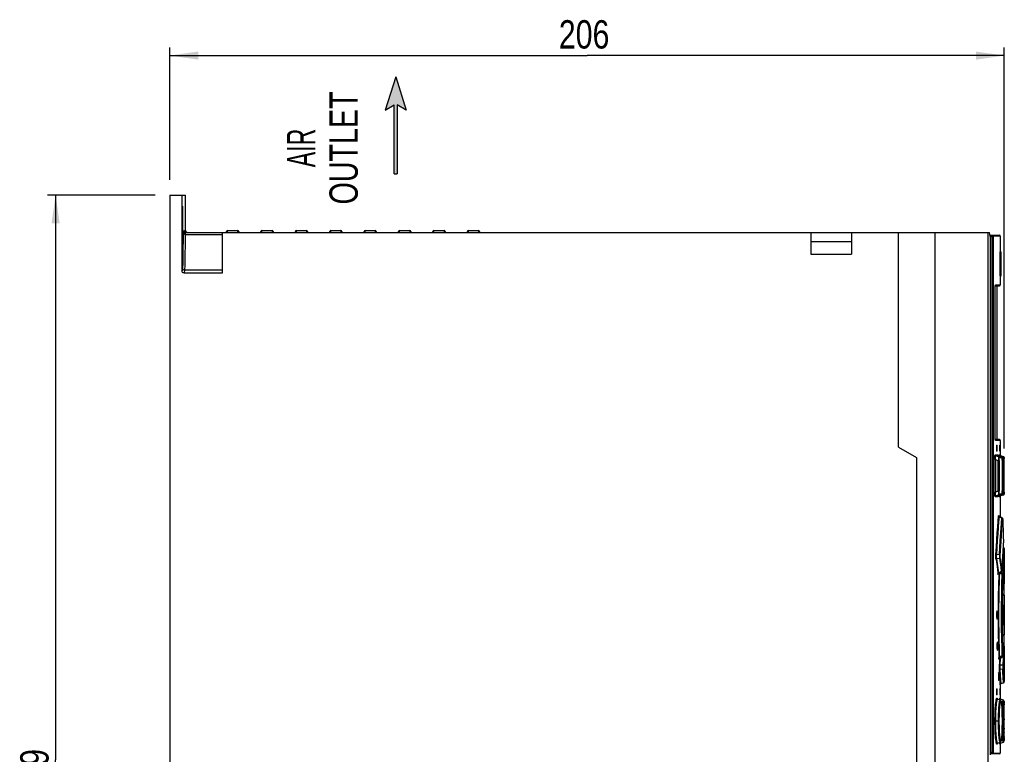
# Model space of a CAD drawing. Extents: x 0 to 594, y 0 to 420.
# Tile 8 of 25: x 220 to 341, y 228 to 318. Entities that reach past the tile are written whole.
import ezdxf
from ezdxf.enums import TextEntityAlignment as Align

# ---------------------------------------------------------------- set-up
doc = ezdxf.new("R2010")
doc.units = 0
doc.header["$LTSCALE"] = 32.67
doc.layers.get('0').update_dxf_attribs({"linetype": 'CONTINUOUS'})
doc.styles.get("Standard").update_dxf_attribs({"font": 'txt', "width": 0.8})
doc.styles.add('TEXTSTYLE_1', font='txt', dxfattribs={"width": 0.8})
doc.dimstyles.get("Standard").update_dxf_attribs({"dimtxt": 2.5, "dimasz": 2.5, "dimexe": 1.25, "dimexo": 0.625, "dimtad": 1, "dimcen": 2.5, "dimazin": 3, "dimtfac": 1, "dimtmove": 0, "dimatfit": 3})

# ---------------------------------------------------------------- blocks, each defined once
blk = doc.blocks.new('_FILLED')
at = {"color": 0, "linetype": 'BYBLOCK'}
blk.add_solid([(0, 0), (-1, 0.143), (-1, -0.143)], dxfattribs=at)
blk = doc.blocks.new('*D12')
at = {"color": 2, "linetype": 'CONTINUOUS'}
for p, q in [((238.22, 298.69), (238.22, 315.05)), ((238.22, 314.05), (289.76, 314.05)), ((341.3, 314.05), (289.76, 314.05)), ((341.3, 265.53), (341.3, 315.05))]:
    blk.add_line(p, q, dxfattribs=at)
at = {"color": 2, "linetype": 'CONTINUOUS', "xscale": 3.5, "yscale": 3.5, "zscale": 3.5, "rotation": 180}
blk.add_blockref('_FILLED', (238.22, 314.05), dxfattribs=at)
at = {"color": 2, "linetype": 'CONTINUOUS', "xscale": 3.5, "yscale": 3.5, "zscale": 3.5}
blk.add_blockref('_FILLED', (341.3, 314.05), dxfattribs=at)
at = {"color": 5, "linetype": 'CONTINUOUS', "width": 0.8}
blk.add_text('206', height=3.5, dxfattribs=at).set_placement((286.27, 314.92))
blk = doc.blocks.new('*D13')
at = {"color": 2, "linetype": 'CONTINUOUS'}
for p, q in [((236.38, 296.83), (223.1, 296.83)), ((224.1, 296.83), (224.1, 227.08)), ((224.1, 157.33), (224.1, 227.08)), ((271.21, 157.33), (223.1, 157.33))]:
    blk.add_line(p, q, dxfattribs=at)
at = {"color": 2, "linetype": 'CONTINUOUS', "xscale": 3.5, "yscale": 3.5, "zscale": 3.5}
for p, rotation in [((224.1, 296.83), 90), ((224.1, 157.33), 270)]:
    blk.add_blockref('_FILLED', p, dxfattribs=dict(at, rotation=rotation))
at = {"color": 5, "linetype": 'CONTINUOUS', "width": 0.8}
blk.add_text('279', height=3.5, rotation=90, dxfattribs=at).set_placement((223.23, 222.16))
blk = doc.blocks.new('ARROW_BL3', base_point=(266.12, 305.43))
at = {"color": 7, "linetype": 'CONTINUOUS'}
for p, q in [((266.12, 311.43), (264.8, 307.3)), ((266.12, 311.43), (267.43, 307.3)), ((264.8, 307.3), (265.92, 307.96)), ((265.92, 299.43), (265.92, 307.96)), ((266.32, 307.96), (266.32, 299.43)), ((267.43, 307.3), (266.32, 307.96)), ((265.92, 299.43), (266.32, 299.43))]:
    blk.add_line(p, q, dxfattribs=at)
for points in [[(264.8, 307.3), (266.12, 311.43), (265.92, 307.96)], [(265.92, 307.96), (266.12, 311.43), (266.32, 307.96)], [(266.12, 311.43), (267.43, 307.3), (266.32, 307.96)], [(265.92, 299.43), (265.92, 307.96), (266.32, 307.96)], [(266.32, 307.96), (266.32, 299.43), (265.92, 299.43)]]:
    blk.add_solid(points, dxfattribs=at)

msp = doc.modelspace()

# ---------------------------------------------------------------- linework, layer by layer
at = {"color": 7, "linetype": 'CONTINUOUS'}
for p, q in [((238.217, 296.827), (238.217, 196.827)), ((238.217, 296.827), (240.167, 296.827)), ((239.717, 287.453), (239.717, 296.827)), ((240.167, 292.452), (240.167, 296.827)), ((239.802, 292.481), (239.801, 294.596)), ((239.802, 292.481), (239.763, 292.481)), ((240.02, 292.202), (240.02, 292.452)), ((240.039, 292.357), (240.02, 292.452)), ((240.025, 292.221), (240.103, 292.206)), ((240.093, 292.275), (240.039, 292.357)), ((240.174, 292.221), (240.093, 292.275)), ((240.102, 292.202), (339.49, 292.202)), ((240.167, 292.452), (240.186, 292.356)), ((244.717, 287.202), (244.717, 292.202)), ((245.217, 292.202), (245.217, 292.327)), ((245.342, 292.452), (246.592, 292.452)), ((246.717, 292.327), (246.717, 292.202)), ((249.467, 292.202), (249.467, 292.327)), ((249.592, 292.452), (250.842, 292.452)), ((250.967, 292.327), (250.967, 292.202)), ((253.717, 292.202), (253.717, 292.327)), ((253.842, 292.452), (255.092, 292.452)), ((255.217, 292.327), (255.217, 292.202)), ((257.967, 292.202), (257.967, 292.327)), ((258.092, 292.452), (259.342, 292.452)), ((259.467, 292.327), (259.467, 292.202)), ((262.217, 292.202), (262.217, 292.327)), ((262.342, 292.452), (263.592, 292.452)), ((263.717, 292.327), (263.717, 292.202)), ((266.467, 292.202), (266.467, 292.327)), ((266.592, 292.452), (267.842, 292.452)), ((267.967, 292.327), (267.967, 292.202)), ((270.717, 292.202), (270.717, 292.327)), ((270.842, 292.452), (272.092, 292.452)), ((272.217, 292.327), (272.217, 292.202)), ((274.967, 292.202), (274.967, 292.327)), ((275.092, 292.452), (276.342, 292.452)), ((276.467, 292.327), (276.467, 292.202)), ((317.417, 292.202), (317.417, 289.522)), ((322.417, 292.202), (322.417, 289.522)), ((328.217, 265.702), (328.217, 292.202)), ((332.717, 292.202), (332.717, 225.649)), ((339.251, 292.202), (339.251, 226.221)), ((339.549, 291.702), (339.49, 292.202)), ((239.817, 291.078), (239.812, 291.872)), ((317.417, 291.074), (322.417, 291.074)), ((339.532, 291.852), (340.704, 291.852)), ((339.549, 291.702), (339.549, 227.702)), ((340.804, 291.752), (340.804, 289.827)), ((239.747, 290.654), (239.752, 289.85)), ((317.417, 289.522), (322.417, 289.522)), ((340.754, 289.827), (340.754, 286.827)), ((340.754, 289.827), (340.929, 289.827)), ((340.929, 286.827), (340.929, 289.827)), ((239.966, 287.202), (244.717, 287.202)), ((340.754, 286.827), (340.929, 286.827)), ((340.804, 286.827), (340.804, 285.727)), ((340.2, 285.627), (340.704, 285.627)), ((340.429, 266.627), (340.429, 285.627)), ((340.704, 266.627), (340.2, 266.627)), ((340.804, 266.527), (340.804, 264.713)), ((328.217, 265.702), (330.467, 264.403)), ((340.321, 265.878), (340.32, 265.827)), ((340.32, 265.827), (340.32, 265.277)), ((340.328, 265.927), (340.411, 265.927)), ((340.411, 265.177), (340.328, 265.177)), ((340.368, 265.228), (340.369, 265.277)), ((340.369, 265.827), (340.369, 265.277)), ((340.415, 265.913), (340.411, 265.927)), ((340.418, 265.227), (340.419, 265.277)), ((340.419, 265.277), (340.419, 265.827)), ((340.739, 265.877), (340.739, 265.827)), ((340.739, 265.827), (340.739, 265.277)), ((340.74, 265.191), (340.742, 265.177)), ((340.742, 265.927), (340.769, 265.927)), ((340.769, 265.177), (340.742, 265.177)), ((340.77, 265.914), (340.769, 265.927)), ((340.771, 265.277), (340.771, 265.827)), ((340.771, 265.227), (340.771, 265.277)), ((330.467, 264.403), (330.467, 201.452)), ((340.275, 264.616), (340.628, 264.616)), ((340.59, 264.505), (340.275, 264.616)), ((340.927, 264.505), (340.629, 264.616)), ((340.778, 264.616), (340.896, 264.616)), ((341.086, 264.506), (340.778, 264.616)), ((341.197, 264.506), (340.895, 264.616)), ((340.945, 264.497), (340.927, 264.505)), ((341.044, 264.078), (341.043, 264.152)), ((341.044, 264.078), (341.044, 260.276)), ((341.298, 264.293), (341.297, 264.329)), ((341.298, 264.217), (341.298, 264.293)), ((341.299, 264.035), (341.298, 264.217)), ((341.299, 260.104), (341.299, 264.035)), ((340.275, 259.688), (340.59, 259.799)), ((340.628, 259.688), (340.275, 259.688)), ((340.565, 259.642), (340.601, 259.675)), ((340.601, 259.675), (340.628, 259.688)), ((340.927, 259.799), (340.629, 259.688)), ((340.778, 259.688), (341.086, 259.798)), ((340.896, 259.688), (340.778, 259.688)), ((340.804, 259.592), (340.804, 257.077)), ((340.861, 259.67), (340.895, 259.688)), ((341.197, 259.798), (340.895, 259.688)), ((341.298, 260.019), (341.299, 260.104)), ((340.625, 257.218), (340.625, 257.221)), ((340.699, 257.13), (340.676, 257.144)), ((341.033, 256.96), (340.698, 257.13)), ((341.205, 253.306), (341.177, 253.316)), ((341.304, 253.157), (341.302, 251.106)), ((341.299, 250.723), (341.298, 250.678)), ((341.298, 250.678), (341.298, 250.602)), ((341.302, 251.106), (341.299, 250.723)), ((340.58, 250.088), (340.612, 250.109)), ((340.612, 250.109), (340.943, 250.273)), ((341.081, 250.117), (340.866, 250.235)), ((341.034, 250.453), (341.036, 250.492)), ((341.164, 249.926), (341.197, 249.137)), ((341.304, 249.489), (341.284, 248.82)), ((341.304, 250.552), (341.304, 249.489)), ((341.251, 247.324), (341.24, 246.578)), ((341.304, 247.415), (341.304, 242.489)), ((341.187, 246.197), (341.185, 246.173)), ((341.188, 246.202), (341.187, 246.197)), ((341.189, 246.201), (341.188, 246.202)), ((341.192, 243.802), (341.192, 246.102)), ((340.353, 245.123), (340.351, 244.952)), ((340.351, 244.952), (340.353, 244.782)), ((340.36, 245.272), (340.353, 245.123)), ((340.353, 244.782), (340.36, 244.632)), ((340.376, 245.122), (340.369, 245.273)), ((340.369, 244.631), (340.376, 244.782)), ((340.378, 244.952), (340.376, 245.122)), ((340.376, 244.782), (340.378, 244.952)), ((341.132, 244.952), (341.132, 244.926)), ((341.133, 244.881), (341.169, 244.115)), ((341.142, 245.208), (341.142, 244.696)), ((341.169, 244.115), (341.185, 243.731)), ((341.185, 243.731), (341.187, 243.707)), ((341.187, 243.707), (341.188, 243.702)), ((341.192, 243.756), (341.192, 243.802)), ((341.25, 242.347), (341.226, 241.557)), ((340.409, 241.271), (340.407, 241.1)), ((340.407, 241.1), (340.409, 240.929)), ((340.415, 241.42), (340.409, 241.271)), ((340.409, 240.929), (340.415, 240.78)), ((340.426, 241.269), (340.42, 241.42)), ((340.42, 240.779), (340.426, 240.929)), ((340.428, 241.099), (340.426, 241.269)), ((340.426, 240.929), (340.428, 241.1)), ((341.226, 241.557), (341.197, 240.768)), ((341.284, 241.085), (341.304, 240.415)), ((340.735, 239.598), (341.081, 239.787)), ((341.163, 239.951), (341.164, 239.972)), ((341.197, 240.768), (341.164, 239.978)), ((341.304, 240.415), (341.304, 239.352)), ((340.706, 239.576), (340.735, 239.598)), ((341.298, 239.302), (341.298, 239.252)), ((341.298, 239.252), (341.298, 239.202)), ((341.298, 239.202), (341.302, 238.798)), ((341.302, 238.798), (341.304, 236.747)), ((340.804, 236.347), (340.804, 234.602)), ((340.855, 236.46), (340.903, 236.488)), ((340.903, 236.488), (341.205, 236.598)), ((340.346, 235.778), (340.345, 235.727)), ((340.345, 235.727), (340.345, 235.177)), ((340.349, 235.091), (340.353, 235.077)), ((340.353, 235.827), (340.433, 235.827)), ((340.433, 235.077), (340.353, 235.077)), ((340.39, 235.127), (340.391, 235.177)), ((340.391, 235.727), (340.391, 235.177)), ((340.437, 235.814), (340.433, 235.827)), ((340.44, 235.127), (340.441, 235.177)), ((340.441, 235.177), (340.441, 235.727)), ((340.74, 235.777), (340.74, 235.727)), ((340.74, 235.727), (340.74, 235.177)), ((340.742, 235.091), (340.743, 235.077)), ((340.743, 235.827), (340.77, 235.827)), ((340.77, 235.077), (340.743, 235.077)), ((340.771, 235.814), (340.77, 235.827)), ((340.772, 235.177), (340.772, 235.727)), ((340.772, 235.127), (340.772, 235.177)), ((340.458, 234.589), (340.442, 234.608)), ((340.459, 234.589), (340.458, 234.589)), ((340.802, 234.454), (340.499, 234.565)), ((340.769, 234.657), (340.769, 234.658)), ((341.16, 234.456), (340.857, 234.566)), ((341.189, 234.441), (341.16, 234.456)), ((341.286, 233.89), (341.283, 234.013)), ((341.289, 233.742), (341.286, 233.89)), ((341.293, 233.471), (341.289, 233.742)), ((341.297, 233.02), (341.293, 233.471)), ((341.299, 232.02), (341.297, 233.02)), ((341.062, 231.852), (341.061, 232.185)), ((341.297, 230.85), (341.299, 232.02)), ((341.286, 229.799), (341.289, 229.937)), ((341.289, 229.937), (341.291, 230.098)), ((341.291, 230.098), (341.295, 230.386)), ((341.295, 230.386), (341.297, 230.85)), ((340.499, 229.14), (340.802, 229.25)), ((340.804, 229.101), (340.825, 229.122)), ((340.804, 229.101), (340.804, 227.902)), ((340.825, 229.122), (340.857, 229.138)), ((340.857, 229.139), (341.16, 229.249)), ((340.704, 227.802), (339.549, 227.802))]:
    msp.add_line(p, q, dxfattribs=at)
at = {"color": 9, "linetype": 'CONTINUOUS'}
for p, q in [((239.802, 294.327), (239.763, 294.327)), ((239.843, 292.452), (239.842, 291.221)), ((239.843, 292.452), (239.87, 292.452)), ((239.843, 292.042), (239.954, 292.042)), ((240.02, 292.452), (240.167, 292.452)), ((240.093, 291.957), (240.089, 290.589)), ((240.098, 292.131), (240.093, 291.957)), ((240.093, 291.957), (244.717, 291.957)), ((245.342, 292.202), (245.342, 292.452)), ((246.592, 292.452), (246.592, 292.202)), ((249.592, 292.202), (249.592, 292.452)), ((250.842, 292.452), (250.842, 292.202)), ((253.842, 292.202), (253.842, 292.452)), ((255.092, 292.452), (255.092, 292.202)), ((258.092, 292.202), (258.092, 292.452)), ((259.342, 292.452), (259.342, 292.202)), ((262.342, 292.202), (262.342, 292.452)), ((263.592, 292.452), (263.592, 292.202)), ((266.592, 292.202), (266.592, 292.452)), ((267.842, 292.452), (267.842, 292.202)), ((270.842, 292.202), (270.842, 292.452)), ((272.092, 292.452), (272.092, 292.202)), ((275.092, 292.202), (275.092, 292.452)), ((276.342, 292.452), (276.342, 292.202)), ((239.842, 291.221), (239.836, 290.249)), ((339.919, 291.652), (339.549, 291.652)), ((339.82, 228.002), (339.82, 291.652)), ((339.919, 291.652), (339.919, 228.002)), ((340.804, 291.752), (339.93, 291.752)), ((340.883, 289.827), (340.883, 286.827)), ((239.777, 287.816), (239.717, 287.453)), ((240.027, 287.567), (239.966, 287.202)), ((244.717, 287.567), (240.027, 287.567)), ((340.169, 285.077), (340.172, 285.276)), ((340.17, 285.077), (340.169, 285.077)), ((340.172, 285.276), (340.175, 285.339)), ((340.179, 285.407), (340.181, 285.458)), ((340.212, 285.696), (340.23, 285.727)), ((340.23, 285.727), (340.804, 285.727)), ((340.169, 267.177), (340.17, 267.177)), ((340.17, 267.094), (340.169, 267.177)), ((340.181, 266.796), (340.177, 266.876)), ((340.185, 266.76), (340.181, 266.796)), ((340.195, 266.651), (340.189, 266.711)), ((340.209, 266.585), (340.217, 266.576)), ((340.217, 266.576), (340.23, 266.527)), ((340.804, 266.527), (340.23, 266.527)), ((340.419, 265.827), (340.369, 265.827)), ((340.369, 265.277), (340.419, 265.277)), ((340.771, 265.827), (340.739, 265.827)), ((340.739, 265.277), (340.771, 265.277)), ((340.117, 264.167), (340.215, 264.167)), ((340.117, 264.167), (340.117, 260.137)), ((340.177, 264.757), (340.53, 264.757)), ((340.215, 264.167), (340.559, 264.047)), ((340.215, 264.167), (340.215, 260.137)), ((340.53, 264.757), (340.542, 264.698)), ((340.542, 264.698), (340.577, 264.648)), ((340.559, 264.047), (340.657, 264.047)), ((340.559, 260.258), (340.559, 264.047)), ((340.577, 264.648), (340.628, 264.616)), ((340.925, 264.506), (340.59, 264.505)), ((340.628, 264.616), (340.628, 264.616)), ((340.657, 264.047), (340.657, 260.258)), ((340.662, 264.604), (340.664, 264.647)), ((340.664, 264.647), (340.672, 264.729)), ((340.672, 264.729), (340.68, 264.757)), ((340.68, 264.757), (340.797, 264.757)), ((340.693, 264.697), (340.68, 264.757)), ((341.024, 264.365), (340.688, 264.365)), ((340.797, 264.757), (340.809, 264.7)), ((340.809, 264.698), (340.844, 264.648)), ((340.844, 264.648), (340.896, 264.616)), ((340.895, 264.616), (340.895, 264.616)), ((340.927, 264.505), (340.925, 264.506)), ((340.925, 264.506), (340.977, 264.474)), ((341.044, 264.078), (341.044, 264.028)), ((341.044, 264.028), (341.044, 264.028)), ((341.051, 264.049), (341.072, 264.041)), ((341.083, 264.184), (341.072, 264.041)), ((341.072, 264.041), (341.171, 264.041)), ((341.072, 260.263), (341.072, 264.041)), ((341.197, 264.506), (341.086, 264.506)), ((341.171, 264.041), (341.171, 260.263)), ((341.296, 264.365), (341.185, 264.365)), ((341.197, 264.506), (341.197, 264.506)), ((341.283, 264.425), (341.296, 264.365)), ((341.298, 264.312), (341.298, 264.293)), ((340.215, 260.137), (340.117, 260.137)), ((340.53, 259.547), (340.177, 259.547)), ((340.559, 260.258), (340.215, 260.137)), ((340.544, 259.602), (340.53, 259.547)), ((340.542, 259.576), (340.53, 259.547)), ((340.546, 259.607), (340.542, 259.576)), ((340.577, 259.657), (340.543, 259.607)), ((340.657, 260.258), (340.559, 260.258)), ((340.628, 259.688), (340.577, 259.657)), ((340.59, 259.799), (340.925, 259.799)), ((340.628, 259.688), (340.628, 259.688)), ((340.68, 259.547), (340.692, 259.606)), ((340.797, 259.547), (340.68, 259.547)), ((340.688, 259.94), (341.024, 259.94)), ((340.692, 259.606), (340.726, 259.656)), ((340.726, 259.656), (340.778, 259.688)), ((340.809, 259.607), (340.797, 259.547)), ((340.799, 259.576), (340.797, 259.547)), ((340.816, 259.621), (340.809, 259.607)), ((340.844, 259.657), (340.835, 259.647)), ((340.895, 259.688), (340.844, 259.657)), ((340.895, 259.688), (340.895, 259.688)), ((340.977, 259.831), (340.925, 259.799)), ((340.925, 259.799), (340.927, 259.799)), ((341.012, 259.881), (340.977, 259.831)), ((341.023, 259.939), (341.012, 259.881)), ((341.044, 260.276), (341.044, 260.276)), ((341.044, 260.276), (341.044, 260.234)), ((341.072, 260.263), (341.051, 260.256)), ((341.171, 260.263), (341.072, 260.263)), ((341.072, 260.263), (341.084, 260.118)), ((341.086, 259.798), (341.197, 259.798)), ((341.185, 259.939), (341.296, 259.939)), ((341.249, 259.831), (341.197, 259.798)), ((341.197, 259.798), (341.197, 259.798)), ((341.298, 260.032), (341.298, 260.019)), ((341.299, 260.137), (341.299, 260.104)), ((340.55, 256.567), (340.603, 257.193)), ((340.626, 257.222), (340.632, 257.139)), ((340.632, 257.139), (340.632, 257.128)), ((340.65, 257.103), (340.702, 257.075)), ((340.702, 257.075), (341.011, 256.915)), ((340.914, 255.697), (341.01, 256.915)), ((341.01, 256.915), (341.061, 256.888)), ((341.011, 255.579), (341.109, 256.797)), ((341.061, 256.888), (341.095, 256.847)), ((341.095, 256.847), (341.109, 256.797)), ((341.123, 256.728), (341.122, 256.745)), ((341.123, 256.728), (341.123, 256.732)), ((340.804, 254.123), (340.914, 255.697)), ((340.902, 254.018), (341.011, 255.579)), ((340.705, 252.415), (340.804, 254.123)), ((340.803, 252.342), (340.902, 254.018)), ((341.155, 252.379), (341.194, 253.111)), ((341.194, 253.618), (341.195, 253.623)), ((341.194, 253.618), (341.194, 253.609)), ((341.194, 253.111), (341.205, 253.306)), ((341.197, 253.876), (341.197, 253.873)), ((341.293, 252.975), (341.304, 253.165)), ((340.705, 252.415), (340.366, 252.371)), ((340.38, 251.925), (340.71, 251.966)), ((340.465, 251.337), (340.38, 251.925)), ((340.71, 251.966), (340.787, 251.415)), ((340.886, 251.535), (340.809, 252.086)), ((341.118, 251.611), (341.155, 252.379)), ((341.216, 251.5), (341.254, 252.255)), ((341.254, 252.255), (341.293, 252.975)), ((340.444, 250.628), (340.513, 250.038)), ((340.956, 250.984), (340.886, 251.535)), ((341.02, 250.433), (340.956, 250.984)), ((341.064, 251.123), (341.117, 251.121)), ((341.118, 251.611), (341.085, 251.612)), ((341.086, 251.635), (341.086, 251.631)), ((341.117, 251.121), (341.143, 250.33)), ((340.527, 250.089), (340.513, 250.038)), ((340.522, 249.987), (340.513, 250.038)), ((340.553, 250.206), (340.547, 250.089)), ((340.922, 250.312), (340.612, 250.159)), ((340.716, 249.563), (340.739, 250.171)), ((340.739, 250.171), (341.053, 249.995)), ((340.973, 250.34), (340.922, 250.312)), ((341.036, 250.492), (341.036, 250.498)), ((341.137, 249.946), (341.151, 249.911)), ((341.143, 250.33), (341.151, 250.033)), ((341.164, 249.926), (341.164, 249.933)), ((341.28, 248.846), (341.263, 249.637)), ((341.233, 248.77), (341.211, 248.76)), ((341.284, 248.816), (341.284, 248.82)), ((341.289, 246.352), (341.299, 247.134)), ((341.299, 247.134), (341.304, 247.415)), ((341.064, 244.704), (341.067, 246.022)), ((341.283, 245.54), (341.289, 246.352)), ((341.072, 243.434), (341.064, 244.704)), ((341.231, 244.952), (341.282, 244.952)), ((341.283, 244.659), (341.283, 245.54)), ((341.287, 243.809), (341.283, 244.659)), ((341.294, 243.109), (341.287, 243.809)), ((341.304, 242.489), (341.294, 243.109)), ((341.053, 239.91), (341.021, 240.934)), ((341.267, 241.1), (341.28, 241.058)), ((341.284, 241.085), (341.284, 241.089)), ((340.646, 239.541), (340.64, 239.647)), ((340.733, 239.681), (340.739, 239.733)), ((341.053, 239.91), (340.739, 239.733)), ((340.83, 239.615), (340.831, 239.65)), ((341.103, 239.929), (341.053, 239.91)), ((341.151, 239.872), (341.143, 239.575)), ((341.164, 239.978), (341.163, 239.951)), ((341.164, 239.972), (341.164, 239.978)), ((340.672, 239.615), (340.666, 239.516)), ((340.672, 239.615), (340.672, 239.621)), ((340.727, 239.598), (340.702, 238.871)), ((340.8, 238.772), (340.83, 239.615)), ((341.012, 238.78), (340.8, 238.772)), ((341.117, 238.783), (341.012, 238.78)), ((341.143, 239.575), (341.117, 238.783)), ((341.216, 238.685), (341.241, 239.476)), ((340.802, 238.285), (341.118, 238.293)), ((340.845, 237.468), (340.802, 238.285)), ((340.903, 236.488), (340.845, 237.468)), ((341.205, 236.598), (341.171, 237.222)), ((341.236, 238.003), (341.216, 238.405)), ((341.269, 237.353), (341.236, 238.003)), ((341.304, 236.739), (341.269, 237.353)), ((340.441, 235.727), (340.391, 235.727)), ((340.391, 235.177), (340.441, 235.177)), ((340.772, 235.727), (340.74, 235.727)), ((340.74, 235.177), (340.772, 235.177)), ((340.48, 234.561), (340.499, 234.565)), ((340.769, 234.664), (340.77, 234.653)), ((340.832, 234.439), (340.834, 234.461)), ((340.834, 234.461), (340.852, 234.562)), ((340.852, 234.562), (340.857, 234.566)), ((341.01, 233.719), (341.011, 233.694)), ((341.285, 233.955), (341.287, 233.878)), ((341.036, 233.249), (341.036, 233.242)), ((341.043, 233.055), (341.045, 232.994)), ((341.052, 232.722), (341.054, 232.641)), ((341.058, 232.437), (341.058, 232.418)), ((341.086, 233.062), (341.092, 233.332)), ((341.293, 233.485), (341.293, 233.471)), ((340.685, 231.852), (340.147, 231.852)), ((341.058, 231.277), (341.058, 231.265)), ((341.061, 232.185), (341.061, 232.145)), ((341.061, 231.557), (341.061, 231.508)), ((341.173, 231.852), (341.062, 231.852)), ((341.299, 232.147), (341.299, 232.02)), ((341.011, 230.009), (341.009, 229.981)), ((341.045, 230.709), (341.043, 230.642)), ((341.054, 231.054), (341.052, 230.98)), ((341.093, 230.371), (341.086, 230.639)), ((341.29, 230.007), (341.289, 229.937)), ((341.295, 230.453), (341.295, 230.386)), ((341.298, 230.979), (341.297, 230.85)), ((340.771, 229.052), (340.77, 229.041)), ((340.833, 229.253), (340.832, 229.265)), ((341.287, 229.825), (341.286, 229.799)), ((339.549, 228.002), (339.919, 228.002)), ((339.93, 227.902), (340.804, 227.902))]:
    msp.add_line(p, q, dxfattribs=at)
at = {"color": 7, "linetype": 'CONTINUOUS'}
for points in [[(239.782, 295.452), (239.78, 295.444), (239.775, 295.379), (239.771, 295.253), (239.767, 295.073), (239.765, 294.85), (239.763, 294.596), (239.763, 292.481)], [(239.801, 294.596), (239.8, 294.85), (239.797, 295.073), (239.793, 295.253), (239.789, 295.379), (239.785, 295.444), (239.782, 295.452)], [(239.763, 292.481), (239.757, 292.207), (239.752, 291.871), (239.749, 291.489), (239.747, 290.654)], [(239.812, 291.872), (239.807, 292.207), (239.802, 292.481)], [(239.843, 292.452), (239.845, 292.432), (239.849, 292.408)], [(239.849, 292.408), (239.856, 292.382), (239.866, 292.355)], [(239.866, 292.355), (239.88, 292.329), (239.897, 292.304), (239.915, 292.283), (239.936, 292.264), (239.957, 292.247)], [(239.87, 292.452), (239.889, 292.357), (239.944, 292.275), (240.025, 292.221)], [(239.957, 292.247), (239.982, 292.232), (240.01, 292.22), (240.04, 292.21), (240.071, 292.204), (240.102, 292.202)], [(240.186, 292.356), (240.24, 292.275), (240.321, 292.221)], [(239.782, 288.827), (239.79, 288.872), (239.797, 289.004), (239.803, 289.219), (239.808, 289.505), (239.813, 289.85), (239.816, 290.239), (239.817, 291.078)], [(239.752, 289.85), (239.756, 289.504), (239.761, 289.218), (239.768, 289.004), (239.775, 288.872), (239.782, 288.827)], [(239.966, 287.202), (239.871, 287.221), (239.79, 287.275), (239.736, 287.357), (239.717, 287.453)], [(340.17, 267.177), (340.17, 285.1), (340.171, 285.185), (340.173, 285.265), (340.175, 285.339), (340.179, 285.407), (340.183, 285.468), (340.187, 285.522)], [(340.187, 285.522), (340.192, 285.569), (340.197, 285.608), (340.202, 285.638), (340.206, 285.66), (340.208, 285.665)], [(340.189, 266.711), (340.185, 266.76), (340.181, 266.815), (340.177, 266.876), (340.174, 266.944), (340.172, 267.016), (340.17, 267.094), (340.17, 267.177)], [(340.203, 266.609), (340.199, 266.635), (340.194, 266.67), (340.189, 266.711)], [(340.21, 266.581), (340.21, 266.581), (340.207, 266.59), (340.203, 266.609)], [(340.32, 265.277), (340.321, 265.227), (340.324, 265.191), (340.328, 265.177)], [(340.328, 265.927), (340.324, 265.913), (340.321, 265.878)], [(340.361, 265.177), (340.365, 265.19), (340.368, 265.228)], [(340.369, 265.827), (340.368, 265.877), (340.365, 265.914)], [(340.411, 265.177), (340.415, 265.191), (340.418, 265.227)], [(340.419, 265.827), (340.418, 265.878), (340.415, 265.913)], [(340.742, 265.927), (340.74, 265.914), (340.739, 265.877)], [(340.739, 265.277), (340.739, 265.227), (340.74, 265.191)], [(340.769, 265.177), (340.77, 265.191), (340.771, 265.227)], [(340.771, 265.827), (340.771, 265.877), (340.77, 265.914)], [(340.628, 264.616), (340.605, 264.627), (340.567, 264.66), (340.549, 264.689), (340.544, 264.7)], [(340.807, 264.703), (340.8, 264.725), (340.798, 264.738), (340.798, 264.741)], [(340.895, 264.616), (340.864, 264.632), (340.839, 264.653), (340.819, 264.678), (340.807, 264.703)], [(341.014, 264.422), (340.988, 264.463), (340.945, 264.497)], [(341.043, 264.152), (341.041, 264.217), (341.038, 264.273), (341.035, 264.319), (341.031, 264.356), (341.026, 264.387), (341.014, 264.422)], [(341.261, 264.461), (341.235, 264.486), (341.201, 264.504), (341.197, 264.506)], [(341.297, 264.329), (341.297, 264.343), (341.297, 264.354), (341.296, 264.363), (341.296, 264.371), (341.295, 264.382), (341.291, 264.404), (341.28, 264.432), (341.261, 264.461)], [(340.544, 259.604), (340.544, 259.602), (340.548, 259.613), (340.565, 259.642)], [(340.798, 259.565), (340.798, 259.564), (340.798, 259.565), (340.799, 259.574), (340.805, 259.595), (340.816, 259.621)], [(340.816, 259.621), (340.835, 259.647), (340.861, 259.67)], [(340.927, 259.799), (340.945, 259.807), (340.988, 259.842), (341.014, 259.883), (341.026, 259.918), (341.031, 259.949), (341.035, 259.987), (341.039, 260.035)], [(341.039, 260.035), (341.041, 260.092), (341.043, 260.159)], [(341.043, 260.159), (341.044, 260.234), (341.044, 260.276)], [(341.197, 259.798), (341.226, 259.812), (341.251, 259.832), (341.27, 259.855), (341.284, 259.88), (341.292, 259.904), (341.295, 259.923), (341.296, 259.934), (341.296, 259.942), (341.297, 259.952), (341.297, 259.965), (341.297, 259.98), (341.298, 260.019)], [(340.676, 257.144), (340.647, 257.174), (340.631, 257.201), (340.625, 257.218)], [(341.102, 256.887), (341.08, 256.922), (341.046, 256.952), (341.033, 256.96)], [(341.123, 256.732), (341.122, 256.745), (341.121, 256.782), (341.119, 256.81), (341.117, 256.832), (341.113, 256.856), (341.102, 256.887)], [(341.123, 256.728), (341.174, 254.825), (341.197, 253.873)], [(341.036, 250.492), (341.086, 251.635), (341.144, 252.752), (341.195, 253.623)], [(341.195, 253.623), (341.196, 253.653), (341.197, 253.688), (341.198, 253.73), (341.198, 253.776), (341.198, 253.825), (341.197, 253.876)], [(341.304, 253.165), (341.296, 253.212), (341.268, 253.263), (341.218, 253.301), (341.205, 253.306)], [(341.298, 250.602), (341.299, 250.566), (341.299, 250.552)], [(340.539, 250.024), (340.539, 250.024), (340.542, 250.034), (340.554, 250.058), (340.58, 250.088)], [(340.943, 250.273), (340.957, 250.28), (340.992, 250.311), (341.014, 250.346)], [(341.014, 250.346), (341.025, 250.377), (341.03, 250.402), (341.032, 250.424), (341.034, 250.453)], [(341.136, 250.064), (341.111, 250.094), (341.081, 250.117)], [(341.158, 250.006), (341.151, 250.032), (341.136, 250.064)], [(341.164, 249.933), (341.163, 249.959), (341.161, 249.984), (341.158, 250.006)], [(341.197, 249.137), (341.226, 248.347), (341.25, 247.557)], [(341.214, 248.666), (341.229, 248.676), (341.25, 248.698), (341.265, 248.722), (341.275, 248.746), (341.28, 248.767), (341.282, 248.782), (341.283, 248.794), (341.284, 248.808), (341.284, 248.816)], [(341.214, 248.666), (341.234, 248.681), (341.255, 248.705), (341.269, 248.73), (341.278, 248.755), (341.281, 248.774)], [(341.251, 247.324), (341.251, 247.404), (341.251, 247.488), (341.25, 247.557)], [(341.304, 247.415), (341.304, 247.421), (341.303, 247.431), (341.301, 247.442), (341.299, 247.452), (341.296, 247.463), (341.292, 247.473), (341.287, 247.484), (341.281, 247.494), (341.274, 247.505), (341.266, 247.514), (341.258, 247.523), (341.25, 247.53)], [(341.133, 245.023), (341.152, 245.406), (341.185, 246.173)], [(341.192, 246.102), (341.192, 246.148), (341.191, 246.183), (341.189, 246.201)], [(341.24, 246.578), (341.233, 245.779), (341.231, 244.952), (341.233, 244.126)], [(340.39, 245.452), (340.384, 245.445), (340.371, 245.385), (340.36, 245.272)], [(340.36, 244.632), (340.371, 244.52), (340.384, 244.46), (340.39, 244.452)], [(340.428, 244.952), (340.426, 245.122), (340.419, 245.272), (340.409, 245.384), (340.397, 245.444), (340.39, 245.452)], [(340.39, 244.452), (340.397, 244.46), (340.409, 244.52), (340.419, 244.632), (340.426, 244.781), (340.428, 244.952)], [(341.133, 245.023), (341.132, 245.002), (341.132, 244.978), (341.132, 244.952)], [(341.132, 244.926), (341.132, 244.902), (341.133, 244.881)], [(341.188, 243.702), (341.189, 243.703), (341.191, 243.721), (341.192, 243.756)], [(341.233, 244.126), (341.24, 243.326), (341.251, 242.58)], [(341.25, 242.347), (341.251, 242.417), (341.251, 242.503), (341.251, 242.58)], [(341.25, 242.375), (341.257, 242.381), (341.272, 242.397), (341.283, 242.414), (341.292, 242.432)], [(341.292, 242.432), (341.298, 242.449), (341.302, 242.466), (341.304, 242.481)], [(340.444, 241.599), (340.437, 241.592), (340.425, 241.532), (340.415, 241.42)], [(340.479, 241.1), (340.477, 241.27), (340.471, 241.42), (340.461, 241.532), (340.45, 241.592), (340.444, 241.599)], [(340.444, 240.6), (340.45, 240.607), (340.461, 240.667), (340.471, 240.779), (340.476, 240.929), (340.479, 241.1)], [(341.248, 241.208), (341.227, 241.229), (341.214, 241.238)], [(341.28, 241.137), (341.275, 241.159), (341.264, 241.184), (341.248, 241.208)], [(341.284, 241.089), (341.283, 241.099), (341.283, 241.112), (341.282, 241.123), (341.28, 241.137)], [(340.415, 240.78), (340.425, 240.668), (340.437, 240.608), (340.444, 240.6)], [(341.081, 239.787), (341.113, 239.811), (341.137, 239.842), (341.151, 239.873), (341.158, 239.9), (341.161, 239.924), (341.163, 239.951)], [(340.664, 239.506), (340.664, 239.507), (340.668, 239.52), (340.68, 239.545), (340.706, 239.576)], [(340.696, 238.597), (340.698, 238.743), (340.702, 238.871)], [(340.704, 238.175), (340.699, 238.299), (340.697, 238.443), (340.696, 238.597)], [(341.299, 239.352), (341.299, 239.339), (341.298, 239.302)], [(340.576, 237.671), (340.571, 237.522), (340.569, 237.351)], [(340.569, 237.351), (340.571, 237.18), (340.576, 237.031)], [(340.597, 237.851), (340.592, 237.843), (340.583, 237.783), (340.576, 237.671)], [(340.624, 237.351), (340.622, 237.521), (340.618, 237.671), (340.611, 237.783), (340.602, 237.843), (340.597, 237.851)], [(340.597, 236.851), (340.602, 236.858), (340.611, 236.918), (340.618, 237.03), (340.622, 237.18), (340.624, 237.351)], [(340.576, 237.031), (340.583, 236.919), (340.592, 236.859), (340.597, 236.851)], [(340.804, 236.347), (340.808, 236.382), (340.825, 236.424), (340.855, 236.46)], [(341.205, 236.598), (341.218, 236.604), (341.268, 236.641), (341.296, 236.693), (341.304, 236.739)], [(340.345, 235.177), (340.346, 235.127), (340.349, 235.091)], [(340.353, 235.827), (340.349, 235.813), (340.346, 235.778)], [(340.383, 235.077), (340.387, 235.091), (340.39, 235.127)], [(340.391, 235.727), (340.39, 235.777), (340.387, 235.814)], [(340.433, 235.077), (340.437, 235.091), (340.44, 235.127)], [(340.441, 235.727), (340.44, 235.777), (340.437, 235.814)], [(340.743, 235.827), (340.742, 235.814), (340.74, 235.777)], [(340.74, 235.177), (340.74, 235.127), (340.742, 235.091)], [(340.77, 235.077), (340.771, 235.091), (340.772, 235.127)], [(340.772, 235.727), (340.772, 235.777), (340.771, 235.814)], [(340.499, 234.565), (340.46, 234.588), (340.443, 234.608)], [(340.857, 234.566), (340.826, 234.582), (340.789, 234.616), (340.774, 234.643), (340.769, 234.656)], [(341.061, 232.185), (341.058, 232.418), (341.054, 232.641), (341.05, 232.854), (341.043, 233.055), (341.036, 233.242), (341.028, 233.416), (341.019, 233.575), (341.01, 233.719), (340.999, 233.848), (340.988, 233.962), (340.976, 234.061), (340.964, 234.146), (340.95, 234.218), (340.935, 234.279), (340.918, 234.332), (340.892, 234.381), (340.844, 234.432), (340.802, 234.455)], [(341.283, 234.013), (341.281, 234.066), (341.279, 234.114), (341.278, 234.156), (341.276, 234.193), (341.273, 234.226), (341.271, 234.254), (341.269, 234.279), (341.266, 234.301), (341.263, 234.321), (341.259, 234.341), (341.251, 234.365), (341.232, 234.4), (341.189, 234.441)], [(340.802, 229.25), (340.844, 229.272), (340.892, 229.323), (340.917, 229.372), (340.935, 229.424), (340.95, 229.485), (340.963, 229.557), (340.976, 229.642), (340.988, 229.74), (340.999, 229.853), (341.009, 229.981), (341.019, 230.125), (341.028, 230.283), (341.036, 230.456), (341.043, 230.642), (341.049, 230.842), (341.054, 231.054), (341.058, 231.277), (341.061, 231.508), (341.062, 231.852)], [(340.444, 229.101), (340.442, 229.095), (340.458, 229.115), (340.499, 229.14)], [(340.77, 229.053), (340.769, 229.047), (340.769, 229.047), (340.773, 229.058), (340.788, 229.086), (340.828, 229.124), (340.857, 229.138)], [(341.16, 229.249), (341.189, 229.263), (341.232, 229.304), (341.252, 229.341), (341.259, 229.365), (341.263, 229.385), (341.266, 229.405), (341.269, 229.426), (341.271, 229.451), (341.274, 229.48), (341.276, 229.512), (341.278, 229.548), (341.279, 229.588), (341.281, 229.634), (341.283, 229.684), (341.286, 229.799)]]:
    msp.add_lwpolyline(points, dxfattribs=at)
at = {"color": 9, "linetype": 'CONTINUOUS'}
for points in [[(239.865, 292.258), (239.855, 292.311), (239.848, 292.363), (239.845, 292.411), (239.843, 292.452)], [(239.954, 292.042), (239.932, 292.075), (239.913, 292.113), (239.894, 292.157), (239.878, 292.205), (239.865, 292.258)], [(239.954, 292.042), (239.983, 292.129), (239.985, 292.202), (239.957, 292.247)], [(240.093, 291.957), (240.063, 291.961), (240.033, 291.973), (240.004, 291.991), (239.977, 292.015), (239.954, 292.042)], [(240.102, 292.202), (240.1, 292.184), (240.098, 292.131)], [(339.831, 291.852), (339.827, 291.837), (339.823, 291.794), (339.821, 291.729), (339.82, 291.652)], [(339.831, 291.852), (339.882, 291.838), (339.918, 291.801), (339.93, 291.752)], [(339.93, 291.752), (339.925, 291.739), (339.921, 291.703), (339.919, 291.652)], [(239.836, 290.249), (239.825, 289.22), (239.817, 288.771), (239.808, 288.42), (239.799, 288.163), (239.791, 287.987), (239.784, 287.876), (239.777, 287.816)], [(240.089, 290.589), (240.081, 289.525), (240.074, 288.999), (240.066, 288.541), (240.057, 288.184), (240.049, 287.923), (240.041, 287.743), (240.034, 287.629), (240.027, 287.567)], [(239.777, 287.816), (239.796, 287.721), (239.85, 287.64), (239.931, 287.586), (240.027, 287.567)], [(340.23, 285.727), (340.216, 285.676), (340.179, 285.64)], [(340.181, 285.458), (340.195, 285.603), (340.212, 285.696)], [(340.174, 266.944), (340.172, 266.979), (340.172, 267.016)], [(340.23, 266.527), (340.212, 266.558), (340.195, 266.651)], [(340.117, 264.167), (340.12, 264.358), (340.129, 264.521), (340.142, 264.648), (340.158, 264.728), (340.177, 264.757)], [(340.275, 264.616), (340.223, 264.648), (340.189, 264.698), (340.177, 264.757)], [(340.215, 264.167), (340.21, 264.252), (340.208, 264.33), (340.209, 264.4), (340.212, 264.462), (340.219, 264.515), (340.228, 264.559), (340.241, 264.591), (340.256, 264.611), (340.275, 264.616)], [(340.53, 264.757), (340.542, 264.727), (340.546, 264.697)], [(340.59, 264.505), (340.59, 264.478), (340.587, 264.411), (340.58, 264.31), (340.57, 264.186), (340.559, 264.047)], [(340.688, 264.364), (340.676, 264.423), (340.642, 264.473), (340.59, 264.505)], [(340.657, 264.047), (340.659, 264.174), (340.666, 264.273), (340.676, 264.34), (340.688, 264.365)], [(340.778, 264.616), (340.727, 264.648), (340.693, 264.697)], [(340.753, 264.57), (340.759, 264.598), (340.778, 264.616)], [(340.977, 264.474), (341.011, 264.424), (341.023, 264.365)], [(341.024, 264.365), (341.032, 264.339), (341.038, 264.268), (341.042, 264.162), (341.043, 264.152)], [(341.086, 264.506), (341.092, 264.479), (341.094, 264.412), (341.091, 264.309), (341.083, 264.184)], [(341.185, 264.365), (341.173, 264.424), (341.138, 264.473), (341.086, 264.506)], [(341.171, 264.041), (341.172, 264.171), (341.175, 264.273), (341.179, 264.34), (341.185, 264.365)], [(341.197, 264.506), (341.249, 264.474), (341.282, 264.427)], [(341.296, 264.365), (341.297, 264.339), (341.297, 264.329)], [(340.177, 259.547), (340.157, 259.577), (340.141, 259.661), (340.128, 259.791), (340.12, 259.955), (340.117, 260.137)], [(340.177, 259.547), (340.189, 259.606), (340.223, 259.656), (340.275, 259.688)], [(340.275, 259.688), (340.256, 259.693), (340.241, 259.713), (340.228, 259.746), (340.219, 259.789), (340.212, 259.842), (340.209, 259.904), (340.208, 259.974), (340.21, 260.052), (340.215, 260.137)], [(340.559, 260.258), (340.571, 260.114), (340.58, 259.99), (340.587, 259.891), (340.59, 259.826), (340.59, 259.799)], [(340.59, 259.799), (340.641, 259.83), (340.675, 259.88), (340.688, 259.94)], [(340.688, 259.94), (340.675, 259.966), (340.665, 260.035), (340.659, 260.135), (340.657, 260.258)], [(340.68, 259.547), (340.671, 259.577), (340.664, 259.662), (340.663, 259.689)], [(340.778, 259.688), (340.759, 259.708), (340.753, 259.734)], [(341.043, 260.159), (341.042, 260.141), (341.038, 260.034), (341.032, 259.964), (341.024, 259.94)], [(341.084, 260.118), (341.091, 259.991), (341.094, 259.89), (341.092, 259.825), (341.086, 259.798)], [(341.086, 259.798), (341.137, 259.83), (341.172, 259.879), (341.185, 259.939)], [(341.185, 259.939), (341.179, 259.965), (341.175, 260.034), (341.172, 260.137), (341.171, 260.263)], [(341.296, 259.939), (341.284, 259.88), (341.25, 259.831)], [(341.298, 259.998), (341.297, 259.964), (341.296, 259.939)], [(340.534, 255.002), (340.592, 255.762), (340.648, 256.454), (340.702, 257.075)], [(340.603, 257.193), (340.611, 257.252), (340.618, 257.262), (340.626, 257.222)], [(340.603, 257.194), (340.616, 257.144), (340.65, 257.103)], [(340.702, 257.075), (340.698, 257.121), (340.698, 257.13)], [(341.033, 256.96), (341.028, 256.957), (341.011, 256.915)], [(341.116, 256.821), (341.113, 256.824), (341.109, 256.797)], [(341.121, 256.782), (341.12, 256.788), (341.119, 256.81)], [(340.436, 255.099), (340.493, 255.867), (340.55, 256.567)], [(340.268, 252.442), (340.321, 253.379), (340.378, 254.268), (340.436, 255.099)], [(340.366, 252.371), (340.42, 253.3), (340.476, 254.179), (340.534, 255.002)], [(341.196, 253.653), (341.196, 253.668), (341.197, 253.688)], [(341.198, 253.776), (341.198, 253.804), (341.198, 253.825)], [(340.282, 251.805), (340.272, 251.903), (340.265, 252.025), (340.262, 252.165), (340.263, 252.307), (340.268, 252.442)], [(340.366, 252.371), (340.317, 252.388), (340.283, 252.413), (340.268, 252.442)], [(340.282, 251.805), (340.296, 251.855), (340.33, 251.897), (340.38, 251.925)], [(340.282, 251.805), (340.367, 251.217), (340.444, 250.628)], [(340.38, 251.925), (340.367, 251.962), (340.356, 252.004), (340.349, 252.05), (340.345, 252.098), (340.344, 252.149), (340.345, 252.202), (340.349, 252.257), (340.356, 252.313), (340.366, 252.371)], [(340.705, 252.415), (340.715, 252.293), (340.72, 252.167), (340.718, 252.054), (340.71, 251.966)], [(340.803, 252.342), (340.788, 252.371), (340.754, 252.397), (340.705, 252.415)], [(340.71, 251.966), (340.76, 251.994), (340.794, 252.035), (340.809, 252.086)], [(340.809, 252.086), (340.804, 252.138), (340.801, 252.202), (340.801, 252.272), (340.803, 252.342)], [(340.612, 250.159), (340.542, 250.748), (340.465, 251.337)], [(340.787, 251.415), (340.858, 250.863), (340.922, 250.312)], [(341.118, 251.611), (341.131, 251.502), (341.136, 251.372), (341.131, 251.238), (341.117, 251.121)], [(341.117, 251.121), (341.167, 251.143), (341.202, 251.178), (341.216, 251.22)], [(341.216, 251.5), (341.203, 251.546), (341.169, 251.585), (341.118, 251.611)], [(341.216, 251.22), (341.214, 251.29), (341.214, 251.366), (341.214, 251.438), (341.216, 251.5)], [(341.263, 249.637), (341.241, 250.429), (341.216, 251.22)], [(340.547, 250.089), (340.539, 250.011), (340.531, 249.976), (340.522, 249.987)], [(340.612, 250.159), (340.562, 250.131), (340.527, 250.089)], [(340.635, 250.12), (340.618, 249.642), (340.598, 248.986), (340.579, 248.297), (340.564, 247.58), (340.552, 246.844), (340.544, 246.095), (340.54, 245.336), (340.54, 244.573), (340.544, 243.812), (340.552, 243.061), (340.564, 242.327), (340.579, 241.612), (340.598, 240.922), (340.618, 240.265), (340.64, 239.647)], [(340.612, 250.109), (340.61, 250.113), (340.612, 250.159)], [(340.739, 239.733), (340.716, 240.342), (340.696, 240.988), (340.678, 241.666), (340.663, 242.369), (340.651, 243.091), (340.643, 243.828), (340.638, 244.574), (340.638, 245.324), (340.643, 246.071), (340.651, 246.809), (340.662, 247.533), (340.678, 248.237), (340.696, 248.916), (340.716, 249.563)], [(340.922, 250.312), (340.938, 250.275), (340.943, 250.273)], [(341.02, 250.433), (341.007, 250.383), (340.973, 250.34)], [(340.985, 247.381), (341.015, 248.768), (341.053, 249.995)], [(341.036, 250.498), (341.033, 250.442), (341.029, 250.412), (341.025, 250.409), (341.02, 250.433)], [(341.081, 250.117), (341.08, 250.116), (341.071, 250.08), (341.053, 249.995)], [(341.053, 249.995), (341.102, 249.975), (341.137, 249.946)], [(341.067, 246.022), (341.083, 247.318), (341.113, 248.685), (341.151, 249.911)], [(341.151, 249.911), (341.154, 249.965), (341.157, 249.985), (341.161, 249.973), (341.164, 249.926)], [(341.28, 248.846), (341.267, 248.805), (341.233, 248.77)], [(341.28, 248.846), (341.281, 248.802), (341.282, 248.792), (341.284, 248.82)], [(341.021, 240.934), (340.994, 242.063), (340.974, 243.368), (340.965, 244.68), (340.969, 246.045), (340.985, 247.381)], [(341.151, 239.994), (341.118, 241.032), (341.091, 242.161), (341.072, 243.434)], [(341.211, 241.144), (341.232, 241.135), (341.267, 241.1)], [(341.241, 239.476), (341.263, 240.267), (341.28, 241.058)], [(341.284, 241.085), (341.282, 241.112), (341.281, 241.102), (341.28, 241.058)], [(340.739, 239.733), (340.688, 239.713), (340.654, 239.683), (340.64, 239.647)], [(340.735, 239.598), (340.732, 239.601), (340.73, 239.616), (340.731, 239.642), (340.733, 239.681)], [(341.053, 239.91), (341.068, 239.837), (341.078, 239.796), (341.081, 239.787)], [(341.151, 239.994), (341.137, 239.959), (341.103, 239.929)], [(341.161, 239.931), (341.157, 239.919), (341.154, 239.941), (341.151, 239.994)], [(340.666, 239.516), (340.659, 239.469), (340.652, 239.478), (340.646, 239.541)], [(340.8, 238.772), (340.75, 238.795), (340.716, 238.829), (340.702, 238.871)], [(340.802, 238.285), (340.791, 238.333), (340.783, 238.384), (340.778, 238.438), (340.775, 238.493), (340.775, 238.549), (340.777, 238.606), (340.782, 238.663), (340.79, 238.719), (340.8, 238.772)], [(341.216, 238.685), (341.203, 238.725), (341.168, 238.76), (341.117, 238.783)], [(341.117, 238.783), (341.131, 238.664), (341.136, 238.53), (341.131, 238.4), (341.118, 238.293)], [(341.216, 238.405), (341.214, 238.468), (341.214, 238.542), (341.214, 238.617), (341.216, 238.685)], [(340.704, 238.175), (340.716, 238.221), (340.751, 238.259), (340.802, 238.285)], [(340.804, 236.349), (340.782, 236.717), (340.746, 237.341), (340.704, 238.175)], [(341.118, 238.293), (341.168, 238.318), (341.203, 238.357), (341.216, 238.405)], [(341.171, 237.222), (341.137, 237.883), (341.118, 238.293)], [(340.147, 231.852), (340.149, 232.178), (340.154, 232.502), (340.163, 232.819), (340.176, 233.124), (340.191, 233.413), (340.21, 233.681), (340.23, 233.923), (340.253, 234.137), (340.278, 234.321), (340.303, 234.471), (340.329, 234.586), (340.356, 234.664), (340.382, 234.702), (340.407, 234.702), (340.432, 234.664), (340.452, 234.596)], [(340.245, 231.852), (340.247, 232.169), (340.252, 232.478), (340.261, 232.778), (340.274, 233.067), (340.289, 233.34), (340.308, 233.594), (340.329, 233.824), (340.351, 234.028), (340.376, 234.202), (340.402, 234.344), (340.428, 234.453), (340.454, 234.525), (340.48, 234.561)], [(340.613, 233.059), (340.628, 233.329), (340.644, 233.577), (340.663, 233.799), (340.683, 233.992), (340.705, 234.155), (340.728, 234.285), (340.751, 234.379), (340.774, 234.436), (340.797, 234.455), (340.802, 234.455)], [(340.725, 234.483), (340.734, 234.587), (340.744, 234.664)], [(340.725, 233.247), (340.742, 233.483), (340.761, 233.693), (340.781, 233.876), (340.803, 234.032), (340.826, 234.155), (340.849, 234.243), (340.872, 234.296), (340.895, 234.314), (340.918, 234.297), (340.939, 234.243), (340.959, 234.155), (340.978, 234.032), (340.996, 233.877), (340.999, 233.848)], [(340.744, 234.664), (340.753, 234.702), (340.762, 234.702), (340.769, 234.664)], [(341.019, 233.575), (341.024, 233.484), (341.028, 233.416)], [(341.092, 233.332), (341.1, 233.58), (341.108, 233.801), (341.116, 233.994), (341.125, 234.157), (341.134, 234.286), (341.143, 234.38), (341.151, 234.436), (341.16, 234.456)], [(341.191, 233.25), (341.198, 233.486), (341.206, 233.696), (341.215, 233.879), (341.224, 234.033), (341.233, 234.156), (341.241, 234.244), (341.25, 234.297), (341.258, 234.315), (341.265, 234.297)], [(341.269, 234.279), (341.272, 234.244), (341.273, 234.226)], [(341.276, 234.193), (341.277, 234.156), (341.279, 234.114)], [(341.281, 234.066), (341.282, 234.033), (341.283, 234.013)], [(340.587, 231.852), (340.589, 232.166), (340.594, 232.473), (340.602, 232.772), (340.613, 233.059)], [(340.685, 231.852), (340.687, 232.147), (340.692, 232.438), (340.7, 232.723), (340.711, 232.993), (340.725, 233.247)], [(341.074, 231.852), (341.075, 232.167), (341.077, 232.475), (341.081, 232.774), (341.086, 233.062)], [(341.173, 231.852), (341.174, 232.147), (341.176, 232.439), (341.18, 232.725), (341.185, 232.996), (341.191, 233.247)], [(340.452, 229.108), (340.432, 229.041), (340.407, 229.002), (340.382, 229.002), (340.356, 229.041), (340.329, 229.118), (340.303, 229.233), (340.278, 229.384), (340.253, 229.568), (340.23, 229.781), (340.21, 230.023), (340.191, 230.29), (340.176, 230.579), (340.163, 230.885), (340.154, 231.203), (340.149, 231.527), (340.147, 231.852)], [(340.453, 229.18), (340.427, 229.254), (340.401, 229.362), (340.376, 229.505), (340.351, 229.679), (340.328, 229.882), (340.308, 230.111), (340.289, 230.363), (340.274, 230.635), (340.261, 230.924), (340.252, 231.226), (340.247, 231.537), (340.245, 231.852)], [(340.614, 230.642), (340.602, 230.928), (340.594, 231.227), (340.589, 231.536), (340.587, 231.852)], [(340.725, 230.458), (340.711, 230.713), (340.7, 230.984), (340.692, 231.269), (340.687, 231.56), (340.685, 231.852)], [(341.086, 230.639), (341.081, 230.926), (341.077, 231.227), (341.075, 231.536), (341.074, 231.852)], [(341.191, 230.457), (341.185, 230.711), (341.18, 230.983), (341.176, 231.268), (341.174, 231.559), (341.173, 231.852)], [(340.802, 229.25), (340.797, 229.249), (340.774, 229.268), (340.751, 229.325), (340.728, 229.418), (340.705, 229.547), (340.683, 229.71), (340.663, 229.904), (340.644, 230.127), (340.628, 230.373), (340.614, 230.642)], [(340.999, 229.853), (340.995, 229.826), (340.978, 229.672), (340.959, 229.548), (340.939, 229.46), (340.918, 229.408), (340.895, 229.39), (340.872, 229.408), (340.849, 229.461), (340.826, 229.55), (340.803, 229.674), (340.781, 229.829), (340.761, 230.013), (340.742, 230.223), (340.725, 230.458)], [(341.028, 230.283), (341.024, 230.219), (341.019, 230.125)], [(341.16, 229.249), (341.151, 229.267), (341.143, 229.324), (341.134, 229.417), (341.125, 229.546), (341.116, 229.708), (341.108, 229.902), (341.1, 230.124), (341.093, 230.371)], [(341.274, 229.48), (341.271, 229.459), (341.265, 229.407), (341.258, 229.389), (341.25, 229.408), (341.241, 229.461), (341.233, 229.55), (341.224, 229.673), (341.215, 229.828), (341.206, 230.011), (341.198, 230.222), (341.191, 230.457)], [(340.499, 229.14), (340.479, 229.143), (340.453, 229.18)], [(340.744, 229.04), (340.734, 229.117), (340.725, 229.222)], [(340.77, 229.041), (340.762, 229.002), (340.753, 229.002), (340.744, 229.04)], [(340.857, 229.139), (340.852, 229.143), (340.842, 229.18), (340.833, 229.253)], [(341.279, 229.588), (341.277, 229.547), (341.276, 229.512)], [(341.285, 229.739), (341.282, 229.67), (341.281, 229.634)], [(339.82, 228.002), (339.821, 227.926), (339.823, 227.861), (339.827, 227.817), (339.831, 227.802)], [(339.93, 227.902), (339.916, 227.851), (339.88, 227.815), (339.831, 227.802)], [(339.919, 228.002), (339.921, 227.953), (339.925, 227.916), (339.93, 227.902)]]:
    msp.add_lwpolyline(points, dxfattribs=at)
at = {"color": 7, "linetype": 'CONTINUOUS'}
for centre, radius, start, end in [((245.342, 292.327), 0.125, 90, 180), ((246.592, 292.327), 0.125, 0, 90), ((249.592, 292.327), 0.125, 90, 180), ((250.842, 292.327), 0.125, 0, 90), ((253.842, 292.327), 0.125, 90, 180), ((255.092, 292.327), 0.125, 0, 90), ((258.092, 292.327), 0.125, 90, 180), ((259.342, 292.327), 0.125, 0, 90), ((262.342, 292.327), 0.125, 90, 180), ((263.592, 292.327), 0.125, 0, 90), ((266.592, 292.327), 0.125, 90, 180), ((267.842, 292.327), 0.125, 0, 90), ((270.842, 292.327), 0.125, 90, 180), ((272.092, 292.327), 0.125, 0, 90), ((275.092, 292.327), 0.125, 90, 180), ((276.342, 292.327), 0.125, 0, 90), ((340.704, 291.752), 0.1, 0, 89.99997), ((340.704, 285.727), 0.1, 270.00006, 360), ((340.704, 266.527), 0.1, 0, 89.99994), ((340.704, 227.902), 0.1, 270.00003, 360)]:
    msp.add_arc(centre, radius, start, end, dxfattribs=at)

# ---------------------------------------------------------------- block references
at = {"color": 2, "linetype": 'CONTINUOUS'}
msp.add_blockref('ARROW_BL3', (266.117, 305.427), dxfattribs=at)

# ---------------------------------------------------------------- texts
at = {"color": 5, "linetype": 'CONTINUOUS', "style": 'TEXTSTYLE_1'}
for s, width, p in [('OUTLET', 0.755556, (261.429, 302.641)), ('AIR', 0.611111, (256.179, 302.641))]:
    msp.add_text(s, height=3.5, rotation=90, dxfattribs=dict(at, width=width)).set_placement(p, align=Align.CENTER)

# ---------------------------------------------------------------- dimensions: what is measured, and where the dimension line sits
at = {"color": 2, "linetype": 'CONTINUOUS'}
dim = msp.add_linear_dim(base=(341.304, 314.045), p1=(238.217, 298.692), p2=(341.304, 265.525), dimstyle='Standard', dxfattribs=at)
dim.commit()
dim.dimension.update_dxf_attribs({"geometry": '*D12', "text_midpoint": (290.472, 316.67), "dimtype": 128})
dim = msp.add_linear_dim(base=(224.1, 157.327), p1=(236.379, 296.827), p2=(271.21, 157.327), angle=270, dimstyle='Standard', dxfattribs=at)
dim.commit()
dim.dimension.update_dxf_attribs({"geometry": '*D13', "text_midpoint": (221.475, 226.361), "dimtype": 128})

doc.saveas('drawing.dxf')
